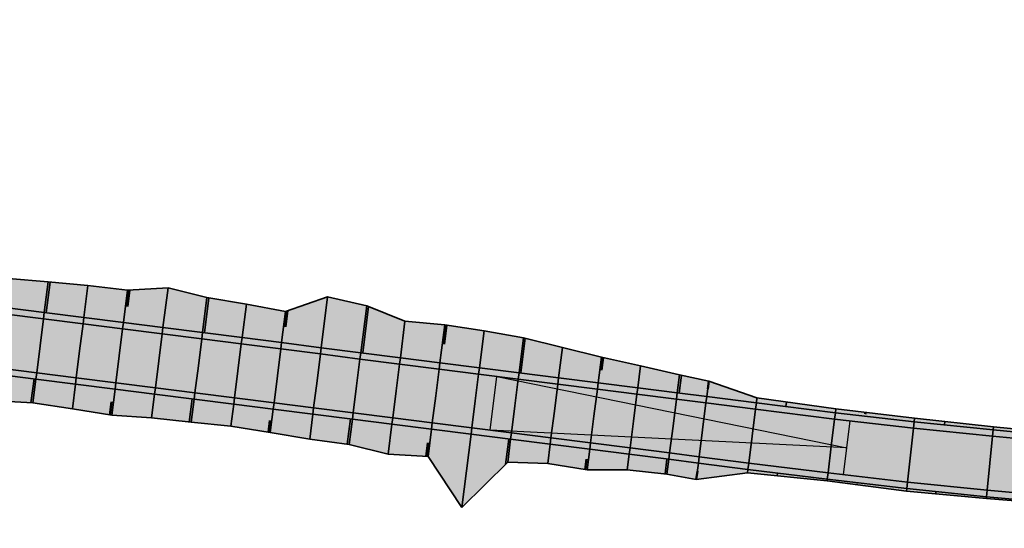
# Model space of a CAD drawing. Header units: metres. Extents: x 202823 to 203392, y 395713 to 395837.
# Tile 4 of 5: x 203271 to 203332, y 395713 to 395745. Entities that reach past the tile are written whole.
import ezdxf

# ---------------------------------------------------------------- set-up
doc = ezdxf.new("R2010")
doc.units = ezdxf.units.M
doc.layers.get('0').update_dxf_attribs({"lineweight": 25})
doc.layers.add('C3D-CORRIDOR', color=7, linetype='Continuous')
for name, color, linetype, lineweight in [('N-WA-GR-GRAS-V', 61, 'Continuous', 18), ('N-WA-GW-AFWERKEN_INZAAIEN-G', 60, 'Continuous', 35), ('N-WA-GW-DIJK_KRUIN_BINNEN-G', 90, 'Continuous', 35), ('N-WA-GW-DIJK_KRUIN_BUITEN-G', 90, 'Continuous', 35), ('N-WA-GW-DIJK_TEEN_BINNEN-G', 90, 'Continuous', 35), ('N-WA-GW-DIJK_TEEN_BUITEN-G', 90, 'Continuous', 35), ('N-WA-VH-VERHARDING_ASFALT-G', 252, 'Continuous', 35), ('N-WA-VH-VERHARDING_ASFALT-V', 252, 'Continuous', 18), ('N-WA-VH-VERHARDING_GRASBETONSTEEN-G', 102, 'Continuous', 35), ('N-WA-VH-VERHARDING_GRASBETONSTEEN-V', 75, 'Continuous', 18)]:
    doc.layers.add(name, color=color, linetype=linetype, lineweight=lineweight)

# ---------------------------------------------------------------- blocks, each defined once
blk = doc.blocks.new('*U104')
at = {"layer": 'N-WA-GR-GRAS-V', "linetype": 'Continuous', "lineweight": 18}
for points in [[(203148.556, 395743.451), (203151.021, 395743.081), (203153.535, 395742.99), (203156.067, 395743.016), (203158.635, 395743.274), (203161.195, 395743.512), (203163.779, 395743.929), (203166.326, 395744.149), (203168.874, 395744.407), (203171.423, 395744.695), (203173.941, 395744.815), (203176.43, 395744.757), (203178.885, 395744.468), (203181.357, 395744.305), (203183.82, 395744.085), (203186.256, 395743.671), (203188.748, 395743.647), (203191.221, 395743.281), (203193.633, 395742.428), (203196.061, 395741.699), (203198.513, 395741.161), (203200.949, 395740.503), (203203.349, 395739.554), (203205.745, 395738.576), (203208.119, 395737.419), (203210.502, 395736.342), (203212.876, 395735.189), (203215.246, 395733.999), (203217.718, 395733.624), (203220.182, 395733.178), (203222.655, 395732.81), (203225.128, 395732.441), (203227.613, 395732.165), (203230.091, 395731.832), (203232.589, 395731.659), (203235.091, 395731.515), (203237.605, 395731.473), (203240.125, 395731.469), (203242.651, 395731.514), (203245.182, 395731.605), (203247.684, 395731.461), (203250.157, 395731.093), (203252.634, 395730.753), (203255.098, 395730.31), (203257.565, 395729.896), (203260.071, 395729.782), (203262.551, 395729.469), (203265.041, 395729.234), (203267.51, 395728.827), (203270.001, 395728.601), (203272.495, 395728.391), (203274.986, 395728.168), (203277.469, 395727.873), (203280.008, 395728.02), (203282.452, 395727.427), (203284.919, 395727.005), (203287.38, 395726.543), (203290.015, 395727.452), (203292.465, 395726.896), (203294.863, 395725.931), (203297.353, 395725.699), (203299.826, 395725.325), (203302.292, 395724.9), (203304.735, 395724.289), (203307.179, 395723.688), (203309.629, 395723.137), (203312.079, 395722.583), (203313.908, 395722.179), (203313.787, 395721.216), (203311.935, 395721.451), (203309.455, 395721.765), (203306.975, 395722.079), (203304.495, 395722.393), (203302.015, 395722.707), (203299.534, 395723.021), (203297.054, 395723.335), (203294.574, 395723.649), (203292.094, 395723.962), (203289.613, 395724.276), (203287.133, 395724.59), (203284.653, 395724.904), (203282.173, 395725.218), (203279.693, 395725.532), (203277.212, 395725.846), (203274.732, 395726.16), (203272.252, 395726.474), (203269.772, 395726.788), (203267.292, 395727.102), (203264.811, 395727.416), (203262.331, 395727.73), (203259.851, 395728.044), (203257.371, 395728.358), (203254.891, 395728.672), (203252.41, 395728.986), (203249.93, 395729.3), (203247.45, 395729.614), (203244.97, 395729.928), (203242.49, 395730.242), (203240.009, 395730.556), (203237.529, 395730.87), (203235.049, 395731.184), (203232.569, 395731.498), (203230.088, 395731.812), (203227.608, 395732.125), (203225.128, 395732.439), (203222.648, 395732.753), (203220.168, 395733.067), (203217.687, 395733.381), (203215.207, 395733.695), (203212.727, 395734.009), (203210.247, 395734.323), (203207.767, 395734.637), (203205.286, 395734.951), (203202.806, 395735.265), (203200.326, 395735.579), (203197.846, 395735.893), (203195.366, 395736.207), (203192.885, 395736.521), (203190.405, 395736.835), (203187.925, 395737.149), (203185.452, 395737.465), (203182.98, 395737.79), (203180.51, 395738.124), (203178.041, 395738.467), (203175.574, 395738.818), (203173.108, 395739.178), (203170.642, 395739.547), (203168.179, 395739.925), (203165.716, 395740.312), (203163.256, 395740.707), (203160.796, 395741.112), (203158.338, 395741.525), (203155.881, 395741.946), (203153.426, 395742.377), (203150.973, 395742.816), (203148.521, 395743.264), (203148.556, 395743.451)], [(203147.759, 395739.134), (203150.225, 395738.683), (203152.694, 395738.241), (203155.163, 395737.808), (203157.635, 395737.384), (203160.107, 395736.968), (203162.582, 395736.562), (203165.058, 395736.164), (203167.535, 395735.775), (203170.013, 395735.395), (203172.493, 395735.024), (203174.974, 395734.661), (203177.457, 395734.308), (203179.94, 395733.963), (203182.425, 395733.627), (203184.911, 395733.3), (203187.398, 395732.982), (203189.878, 395732.668), (203192.358, 395732.354), (203194.838, 395732.04), (203197.318, 395731.726), (203199.799, 395731.412), (203202.279, 395731.098), (203204.759, 395730.784), (203207.239, 395730.47), (203209.719, 395730.156), (203212.2, 395729.842), (203214.68, 395729.529), (203217.16, 395729.215), (203219.64, 395728.901), (203222.12, 395728.587), (203224.601, 395728.273), (203227.081, 395727.959), (203229.561, 395727.645), (203232.041, 395727.331), (203234.521, 395727.017), (203237.002, 395726.703), (203239.482, 395726.389), (203241.962, 395726.075), (203244.442, 395725.761), (203246.922, 395725.447), (203249.403, 395725.133), (203251.883, 395724.819), (203254.363, 395724.505), (203256.843, 395724.191), (203259.324, 395723.877), (203261.804, 395723.563), (203264.284, 395723.249), (203266.764, 395722.935), (203269.244, 395722.621), (203271.725, 395722.307), (203274.205, 395721.993), (203276.685, 395721.679), (203279.165, 395721.366), (203281.645, 395721.052), (203284.126, 395720.738), (203286.606, 395720.424), (203289.086, 395720.11), (203291.566, 395719.796), (203294.046, 395719.482), (203296.527, 395719.168), (203299.007, 395718.854), (203301.487, 395718.54), (203303.967, 395718.226), (203306.447, 395717.912), (203308.928, 395717.598), (203311.408, 395717.284), (203313.259, 395717.05), (203313.128, 395716.017), (203311.29, 395716.353), (203308.804, 395716.619), (203306.284, 395716.619), (203303.816, 395717.032), (203301.305, 395717.099), (203298.426, 395714.269), (203296.309, 395717.45), (203293.808, 395717.596), (203291.365, 395718.207), (203288.889, 395718.551), (203286.42, 395718.957), (203283.952, 395719.364), (203281.462, 395719.605), (203278.977, 395719.882), (203276.478, 395720.046), (203274.01, 395720.454), (203271.536, 395720.816), (203269.034, 395720.963), (203266.578, 395721.464), (203264.075, 395721.6), (203261.577, 395721.774), (203259.113, 395722.214), (203256.651, 395722.674), (203254.188, 395723.118), (203251.714, 395723.487), (203249.236, 395723.82), (203246.765, 395724.203), (203244.304, 395724.669), (203241.838, 395725.099), (203238.946, 395722.158), (203236.475, 395722.543), (203233.994, 395722.852), (203231.552, 395723.466), (203228.991, 395723.142), (203226.513, 395723.47), (203223.991, 395723.456), (203221.533, 395723.948), (203219.635, 395728.862), (203217.157, 395729.193), (203214.664, 395729.408), (203212.048, 395728.645), (203209.432, 395727.888), (203206.847, 395727.371), (203204.236, 395726.656), (203201.641, 395726.058), (203199.105, 395725.934), (203196.603, 395726.079), (203194.119, 395726.359), (203191.632, 395726.62), (203189.149, 395726.912), (203186.646, 395727.045), (203184.083, 395726.915), (203181.527, 395726.892), (203179.066, 395727.581), (203176.462, 395727.232), (203173.938, 395727.476), (203171.469, 395728.098), (203168.924, 395728.207), (203166.422, 395728.604), (203164.131, 395730.334), (203161.817, 395731.853), (203159.667, 395734.321), (203157.37, 395735.826), (203154.974, 395736.719), (203152.613, 395737.786), (203150.219, 395738.651), (203147.739, 395739.03), (203147.759, 395739.134)], [(203313.908, 395722.179), (203316.934, 395721.127), (203321.876, 395720.441), (203326.813, 395719.863), (203331.754, 395719.324), (203336.702, 395718.831), (203341.654, 395718.384), (203346.619, 395718.101), (203351.584, 395717.839), (203356.551, 395717.613), (203361.522, 395717.472), (203366.494, 395717.422), (203371.466, 395717.34), (203376.441, 395717.538), (203381.443, 395717.441), (203386.442, 395717.572), (203391.442, 395717.621), (203392.099, 395717.616), (203392.1, 395717.579), (203391.442, 395717.569), (203386.443, 395717.496), (203381.443, 395717.422), (203376.444, 395717.348), (203371.467, 395717.298), (203366.493, 395717.308), (203361.52, 395717.382), (203356.548, 395717.517), (203351.578, 395717.714), (203346.611, 395717.974), (203341.648, 395718.295), (203336.689, 395718.679), (203331.735, 395719.124), (203326.787, 395719.632), (203321.846, 395720.201), (203316.896, 395720.823), (203313.787, 395721.216), (203313.908, 395722.179)], [(203313.259, 395717.05), (203316.368, 395716.656), (203321.34, 395716.032), (203326.333, 395715.457), (203331.333, 395714.944), (203336.339, 395714.494), (203341.35, 395714.106), (203346.366, 395713.781), (203351.385, 395713.519), (203356.407, 395713.319), (203361.432, 395713.183), (203366.457, 395713.109), (203371.484, 395713.098), (203376.506, 395713.149), (203381.505, 395713.222), (203386.505, 395713.296), (203391.504, 395713.37), (203392.162, 395713.38), (203392.163, 395713.283), (203391.506, 395713.274), (203386.505, 395713.266), (203381.506, 395713.143), (203376.509, 395712.966), (203371.484, 395713.044), (203366.456, 395712.964), (203361.428, 395713.016), (203356.407, 395713.295), (203351.384, 395713.491), (203346.365, 395713.76), (203341.347, 395714.066), (203336.333, 395714.424), (203331.321, 395714.822), (203326.315, 395715.295), (203321.328, 395715.938), (203316.341, 395716.442), (203313.128, 395716.017), (203313.259, 395717.05)]]:
    blk.add_hatch(color=61, dxfattribs=at).paths.add_polyline_path(points, flags=0)
at = {"layer": 'N-WA-VH-VERHARDING_ASFALT-V', "linetype": 'Continuous', "lineweight": 18}
for points in [[(203148.448, 395742.871), (203150.902, 395742.423), (203153.357, 395741.983), (203155.813, 395741.552), (203158.271, 395741.13), (203160.73, 395740.717), (203163.191, 395740.313), (203165.654, 395739.917), (203168.117, 395739.53), (203170.583, 395739.152), (203173.049, 395738.783), (203175.517, 395738.422), (203177.986, 395738.071), (203180.456, 395737.728), (203182.927, 395737.394), (203185.4, 395737.069), (203187.875, 395736.752), (203190.355, 395736.438), (203192.835, 395736.124), (203195.315, 395735.81), (203197.796, 395735.496), (203200.276, 395735.182), (203202.756, 395734.868), (203205.236, 395734.554), (203207.716, 395734.24), (203210.197, 395733.926), (203212.677, 395733.612), (203215.157, 395733.298), (203217.637, 395732.984), (203220.117, 395732.671), (203222.598, 395732.357), (203225.078, 395732.043), (203227.558, 395731.729), (203230.038, 395731.415), (203232.518, 395731.101), (203234.999, 395730.787), (203237.479, 395730.473), (203239.959, 395730.159), (203242.439, 395729.845), (203244.92, 395729.531), (203247.4, 395729.217), (203249.88, 395728.903), (203252.36, 395728.589), (203254.84, 395728.275), (203257.321, 395727.961), (203259.801, 395727.647), (203262.281, 395727.333), (203264.761, 395727.019), (203267.241, 395726.705), (203269.722, 395726.391), (203272.202, 395726.077), (203274.682, 395725.763), (203277.162, 395725.449), (203279.642, 395725.135), (203282.123, 395724.821), (203284.603, 395724.508), (203287.083, 395724.194), (203289.563, 395723.88), (203292.043, 395723.566), (203294.524, 395723.252), (203297.004, 395722.938), (203299.484, 395722.624), (203301.964, 395722.31), (203304.444, 395721.996), (203306.925, 395721.682), (203309.405, 395721.368), (203311.885, 395721.054), (203313.736, 395720.82), (203313.523, 395719.133), (203311.672, 395719.367), (203309.191, 395719.681), (203306.711, 395719.995), (203304.231, 395720.309), (203301.751, 395720.623), (203299.271, 395720.937), (203296.79, 395721.251), (203294.31, 395721.565), (203291.83, 395721.879), (203289.35, 395722.193), (203286.87, 395722.507), (203284.389, 395722.821), (203281.909, 395723.135), (203279.429, 395723.449), (203276.949, 395723.763), (203274.468, 395724.077), (203271.988, 395724.391), (203269.508, 395724.705), (203267.028, 395725.019), (203264.548, 395725.333), (203262.067, 395725.647), (203259.587, 395725.961), (203257.107, 395726.275), (203254.627, 395726.589), (203252.147, 395726.902), (203249.666, 395727.216), (203247.186, 395727.53), (203244.706, 395727.844), (203242.226, 395728.158), (203239.746, 395728.472), (203237.265, 395728.786), (203234.785, 395729.1), (203232.305, 395729.414), (203229.825, 395729.728), (203227.345, 395730.042), (203224.864, 395730.356), (203222.384, 395730.67), (203219.904, 395730.984), (203217.424, 395731.298), (203214.944, 395731.612), (203212.463, 395731.926), (203209.983, 395732.24), (203207.503, 395732.554), (203205.023, 395732.868), (203202.542, 395733.182), (203200.062, 395733.496), (203197.582, 395733.81), (203195.102, 395734.124), (203192.622, 395734.438), (203190.141, 395734.752), (203187.661, 395735.065), (203185.181, 395735.383), (203182.703, 395735.709), (203180.225, 395736.043), (203177.749, 395736.387), (203175.274, 395736.74), (203172.8, 395737.101), (203170.328, 395737.471), (203167.857, 395737.85), (203165.387, 395738.238), (203162.919, 395738.635), (203160.452, 395739.04), (203157.986, 395739.454), (203155.522, 395739.877), (203153.06, 395740.309), (203150.599, 395740.75), (203148.14, 395741.199), (203148.448, 395742.871)], [(203148.14, 395741.199), (203150.599, 395740.75), (203153.06, 395740.309), (203155.522, 395739.877), (203157.986, 395739.454), (203160.452, 395739.04), (203162.919, 395738.635), (203165.387, 395738.238), (203167.857, 395737.85), (203170.328, 395737.471), (203172.8, 395737.101), (203175.274, 395736.74), (203177.749, 395736.387), (203180.225, 395736.043), (203182.703, 395735.709), (203185.181, 395735.383), (203187.661, 395735.065), (203190.141, 395734.752), (203192.622, 395734.438), (203195.102, 395734.124), (203197.582, 395733.81), (203200.062, 395733.496), (203202.542, 395733.182), (203205.023, 395732.868), (203207.503, 395732.554), (203209.983, 395732.24), (203212.463, 395731.926), (203214.944, 395731.612), (203217.424, 395731.298), (203219.904, 395730.984), (203222.384, 395730.67), (203224.864, 395730.356), (203227.345, 395730.042), (203229.825, 395729.728), (203232.305, 395729.414), (203234.785, 395729.1), (203237.265, 395728.786), (203239.746, 395728.472), (203242.226, 395728.158), (203244.706, 395727.844), (203247.186, 395727.53), (203249.666, 395727.216), (203252.147, 395726.902), (203254.627, 395726.589), (203257.107, 395726.275), (203259.587, 395725.961), (203262.067, 395725.647), (203264.548, 395725.333), (203267.028, 395725.019), (203269.508, 395724.705), (203271.988, 395724.391), (203274.468, 395724.077), (203276.949, 395723.763), (203279.429, 395723.449), (203281.909, 395723.135), (203284.389, 395722.821), (203286.87, 395722.507), (203289.35, 395722.193), (203291.83, 395721.879), (203294.31, 395721.565), (203296.79, 395721.251), (203299.271, 395720.937), (203301.751, 395720.623), (203304.231, 395720.309), (203306.711, 395719.995), (203309.191, 395719.681), (203311.672, 395719.367), (203313.523, 395719.133), (203313.309, 395717.447), (203311.458, 395717.681), (203308.978, 395717.995), (203306.498, 395718.309), (203304.017, 395718.623), (203301.537, 395718.937), (203299.057, 395719.251), (203296.577, 395719.565), (203294.097, 395719.879), (203291.616, 395720.193), (203289.136, 395720.507), (203286.656, 395720.82), (203284.176, 395721.134), (203281.696, 395721.448), (203279.215, 395721.762), (203276.735, 395722.076), (203274.255, 395722.39), (203271.775, 395722.704), (203269.295, 395723.018), (203266.814, 395723.332), (203264.334, 395723.646), (203261.854, 395723.96), (203259.374, 395724.274), (203256.894, 395724.588), (203254.413, 395724.902), (203251.933, 395725.216), (203249.453, 395725.53), (203246.973, 395725.844), (203244.493, 395726.158), (203242.012, 395726.472), (203239.532, 395726.786), (203237.052, 395727.1), (203234.572, 395727.414), (203232.091, 395727.728), (203229.611, 395728.042), (203227.131, 395728.356), (203224.651, 395728.67), (203222.171, 395728.983), (203219.69, 395729.297), (203217.21, 395729.611), (203214.73, 395729.925), (203212.25, 395730.239), (203209.77, 395730.553), (203207.289, 395730.867), (203204.809, 395731.181), (203202.329, 395731.495), (203199.849, 395731.809), (203197.369, 395732.123), (203194.888, 395732.437), (203192.408, 395732.751), (203189.928, 395733.065), (203187.448, 395733.379), (203184.963, 395733.697), (203182.478, 395734.024), (203179.995, 395734.359), (203177.512, 395734.704), (203175.031, 395735.057), (203172.552, 395735.419), (203170.073, 395735.79), (203167.596, 395736.17), (203165.12, 395736.559), (203162.646, 395736.957), (203160.173, 395737.363), (203157.702, 395737.778), (203155.232, 395738.202), (203152.763, 395738.635), (203150.296, 395739.077), (203147.831, 395739.528), (203148.14, 395741.199)], [(203313.736, 395720.82), (203316.846, 395720.426), (203321.798, 395719.804), (203326.744, 395719.234), (203331.697, 395718.726), (203336.656, 395718.28), (203341.619, 395717.896), (203346.588, 395717.574), (203351.56, 395717.315), (203356.535, 395717.117), (203361.511, 395716.982), (203366.49, 395716.909), (203371.468, 395716.898), (203376.45, 395716.948), (203381.449, 395717.022), (203386.449, 395717.096), (203391.448, 395717.169), (203392.106, 395717.179), (203392.131, 395715.479), (203391.473, 395715.47), (203386.474, 395715.396), (203381.474, 395715.322), (203376.475, 395715.248), (203371.475, 395715.198), (203366.475, 395715.209), (203361.476, 395715.282), (203356.478, 395715.418), (203351.482, 395715.616), (203346.488, 395715.877), (203341.499, 395716.201), (203336.514, 395716.586), (203331.534, 395717.034), (203326.56, 395717.544), (203321.593, 395718.116), (203316.632, 395718.739), (203313.523, 395719.133), (203313.736, 395720.82)], [(203313.523, 395719.133), (203316.632, 395718.739), (203321.593, 395718.116), (203326.56, 395717.544), (203331.534, 395717.034), (203336.514, 395716.586), (203341.499, 395716.201), (203346.488, 395715.877), (203351.482, 395715.616), (203356.478, 395715.418), (203361.476, 395715.282), (203366.475, 395715.209), (203371.475, 395715.198), (203376.475, 395715.248), (203381.474, 395715.322), (203386.474, 395715.396), (203391.473, 395715.47), (203392.131, 395715.479), (203392.156, 395713.78), (203391.498, 395713.77), (203386.499, 395713.696), (203381.499, 395713.622), (203376.5, 395713.549), (203371.482, 395713.498), (203366.461, 395713.509), (203361.44, 395713.582), (203356.421, 395713.719), (203351.404, 395713.918), (203346.389, 395714.18), (203341.378, 395714.505), (203336.372, 395714.892), (203331.371, 395715.342), (203326.376, 395715.854), (203321.388, 395716.429), (203316.419, 395717.053), (203313.309, 395717.447), (203313.523, 395719.133)]]:
    blk.add_hatch(color=252, dxfattribs=at).paths.add_polyline_path(points, flags=0)
at = {"layer": 'N-WA-VH-VERHARDING_GRASBETONSTEEN-V', "linetype": 'Continuous', "lineweight": 18}
for points in [[(203148.521, 395743.264), (203150.973, 395742.816), (203153.426, 395742.377), (203155.881, 395741.946), (203158.338, 395741.525), (203160.796, 395741.112), (203163.256, 395740.707), (203165.716, 395740.312), (203168.179, 395739.925), (203170.642, 395739.547), (203173.108, 395739.178), (203175.574, 395738.818), (203178.041, 395738.467), (203180.51, 395738.124), (203182.98, 395737.79), (203185.452, 395737.465), (203187.925, 395737.149), (203190.405, 395736.835), (203192.885, 395736.521), (203195.366, 395736.207), (203197.846, 395735.893), (203200.326, 395735.579), (203202.806, 395735.265), (203205.286, 395734.951), (203207.767, 395734.637), (203210.247, 395734.323), (203212.727, 395734.009), (203215.207, 395733.695), (203217.687, 395733.381), (203220.168, 395733.067), (203222.648, 395732.753), (203225.128, 395732.439), (203227.608, 395732.125), (203230.088, 395731.812), (203232.569, 395731.498), (203235.049, 395731.184), (203237.529, 395730.87), (203240.009, 395730.556), (203242.49, 395730.242), (203244.97, 395729.928), (203247.45, 395729.614), (203249.93, 395729.3), (203252.41, 395728.986), (203254.891, 395728.672), (203257.371, 395728.358), (203259.851, 395728.044), (203262.331, 395727.73), (203264.811, 395727.416), (203267.292, 395727.102), (203269.772, 395726.788), (203272.252, 395726.474), (203274.732, 395726.16), (203277.212, 395725.846), (203279.693, 395725.532), (203282.173, 395725.218), (203284.653, 395724.904), (203287.133, 395724.59), (203289.613, 395724.276), (203292.094, 395723.962), (203294.574, 395723.649), (203297.054, 395723.335), (203299.534, 395723.021), (203302.015, 395722.707), (203304.495, 395722.393), (203306.975, 395722.079), (203309.455, 395721.765), (203311.935, 395721.451), (203313.787, 395721.216), (203313.736, 395720.82), (203311.885, 395721.054), (203309.405, 395721.368), (203306.925, 395721.682), (203304.444, 395721.996), (203301.964, 395722.31), (203299.484, 395722.624), (203297.004, 395722.938), (203294.524, 395723.252), (203292.043, 395723.566), (203289.563, 395723.88), (203287.083, 395724.194), (203284.603, 395724.508), (203282.123, 395724.821), (203279.642, 395725.135), (203277.162, 395725.449), (203274.682, 395725.763), (203272.202, 395726.077), (203269.722, 395726.391), (203267.241, 395726.705), (203264.761, 395727.019), (203262.281, 395727.333), (203259.801, 395727.647), (203257.321, 395727.961), (203254.84, 395728.275), (203252.36, 395728.589), (203249.88, 395728.903), (203247.4, 395729.217), (203244.92, 395729.531), (203242.439, 395729.845), (203239.959, 395730.159), (203237.479, 395730.473), (203234.999, 395730.787), (203232.518, 395731.101), (203230.038, 395731.415), (203227.558, 395731.729), (203225.078, 395732.043), (203222.598, 395732.357), (203220.117, 395732.671), (203217.637, 395732.984), (203215.157, 395733.298), (203212.677, 395733.612), (203210.197, 395733.926), (203207.716, 395734.24), (203205.236, 395734.554), (203202.756, 395734.868), (203200.276, 395735.182), (203197.796, 395735.496), (203195.315, 395735.81), (203192.835, 395736.124), (203190.355, 395736.438), (203187.875, 395736.752), (203185.4, 395737.069), (203182.927, 395737.394), (203180.456, 395737.728), (203177.986, 395738.071), (203175.517, 395738.422), (203173.049, 395738.783), (203170.583, 395739.152), (203168.117, 395739.53), (203165.654, 395739.917), (203163.191, 395740.313), (203160.73, 395740.717), (203158.271, 395741.13), (203155.813, 395741.552), (203153.357, 395741.983), (203150.902, 395742.423), (203148.448, 395742.871), (203148.521, 395743.264)], [(203147.831, 395739.528), (203150.296, 395739.077), (203152.763, 395738.635), (203155.232, 395738.202), (203157.702, 395737.778), (203160.173, 395737.363), (203162.646, 395736.957), (203165.12, 395736.559), (203167.596, 395736.17), (203170.073, 395735.79), (203172.552, 395735.419), (203175.031, 395735.057), (203177.512, 395734.704), (203179.995, 395734.359), (203182.478, 395734.024), (203184.963, 395733.697), (203187.448, 395733.379), (203189.928, 395733.065), (203192.408, 395732.751), (203194.888, 395732.437), (203197.369, 395732.123), (203199.849, 395731.809), (203202.329, 395731.495), (203204.809, 395731.181), (203207.289, 395730.867), (203209.77, 395730.553), (203212.25, 395730.239), (203214.73, 395729.925), (203217.21, 395729.611), (203219.69, 395729.297), (203222.171, 395728.983), (203224.651, 395728.67), (203227.131, 395728.356), (203229.611, 395728.042), (203232.091, 395727.728), (203234.572, 395727.414), (203237.052, 395727.1), (203239.532, 395726.786), (203242.012, 395726.472), (203244.493, 395726.158), (203246.973, 395725.844), (203249.453, 395725.53), (203251.933, 395725.216), (203254.413, 395724.902), (203256.894, 395724.588), (203259.374, 395724.274), (203261.854, 395723.96), (203264.334, 395723.646), (203266.814, 395723.332), (203269.295, 395723.018), (203271.775, 395722.704), (203274.255, 395722.39), (203276.735, 395722.076), (203279.215, 395721.762), (203281.696, 395721.448), (203284.176, 395721.134), (203286.656, 395720.82), (203289.136, 395720.507), (203291.616, 395720.193), (203294.097, 395719.879), (203296.577, 395719.565), (203299.057, 395719.251), (203301.537, 395718.937), (203304.017, 395718.623), (203306.498, 395718.309), (203308.978, 395717.995), (203311.458, 395717.681), (203313.309, 395717.447), (203313.259, 395717.05), (203311.408, 395717.284), (203308.928, 395717.598), (203306.447, 395717.912), (203303.967, 395718.226), (203301.487, 395718.54), (203299.007, 395718.854), (203296.527, 395719.168), (203294.046, 395719.482), (203291.566, 395719.796), (203289.086, 395720.11), (203286.606, 395720.424), (203284.126, 395720.738), (203281.645, 395721.052), (203279.165, 395721.366), (203276.685, 395721.679), (203274.205, 395721.993), (203271.725, 395722.307), (203269.244, 395722.621), (203266.764, 395722.935), (203264.284, 395723.249), (203261.804, 395723.563), (203259.324, 395723.877), (203256.843, 395724.191), (203254.363, 395724.505), (203251.883, 395724.819), (203249.403, 395725.133), (203246.922, 395725.447), (203244.442, 395725.761), (203241.962, 395726.075), (203239.482, 395726.389), (203237.002, 395726.703), (203234.521, 395727.017), (203232.041, 395727.331), (203229.561, 395727.645), (203227.081, 395727.959), (203224.601, 395728.273), (203222.12, 395728.587), (203219.64, 395728.901), (203217.16, 395729.215), (203214.68, 395729.529), (203212.2, 395729.842), (203209.719, 395730.156), (203207.239, 395730.47), (203204.759, 395730.784), (203202.279, 395731.098), (203199.799, 395731.412), (203197.318, 395731.726), (203194.838, 395732.04), (203192.358, 395732.354), (203189.878, 395732.668), (203187.398, 395732.982), (203184.911, 395733.3), (203182.425, 395733.627), (203179.94, 395733.963), (203177.457, 395734.308), (203174.974, 395734.661), (203172.493, 395735.024), (203170.013, 395735.395), (203167.535, 395735.775), (203165.058, 395736.164), (203162.582, 395736.562), (203160.107, 395736.968), (203157.635, 395737.384), (203155.163, 395737.808), (203152.694, 395738.241), (203150.225, 395738.683), (203147.759, 395739.134), (203147.831, 395739.528)], [(203313.787, 395721.216), (203316.896, 395720.823), (203321.846, 395720.201), (203326.787, 395719.632), (203331.735, 395719.124), (203336.689, 395718.679), (203341.648, 395718.295), (203346.611, 395717.974), (203351.578, 395717.714), (203356.548, 395717.517), (203361.52, 395717.382), (203366.493, 395717.308), (203371.467, 395717.298), (203376.444, 395717.348), (203381.443, 395717.422), (203386.443, 395717.496), (203391.442, 395717.569), (203392.1, 395717.579), (203392.106, 395717.179), (203391.448, 395717.169), (203386.449, 395717.096), (203381.449, 395717.022), (203376.45, 395716.948), (203371.468, 395716.898), (203366.49, 395716.909), (203361.511, 395716.982), (203356.535, 395717.117), (203351.56, 395717.315), (203346.588, 395717.574), (203341.619, 395717.896), (203336.656, 395718.28), (203331.697, 395718.726), (203326.744, 395719.234), (203321.798, 395719.804), (203316.846, 395720.426), (203313.736, 395720.82), (203313.787, 395721.216)], [(203313.309, 395717.447), (203316.419, 395717.053), (203321.388, 395716.429), (203326.376, 395715.854), (203331.371, 395715.342), (203336.372, 395714.892), (203341.378, 395714.505), (203346.389, 395714.18), (203351.404, 395713.918), (203356.421, 395713.719), (203361.44, 395713.582), (203366.461, 395713.509), (203371.482, 395713.498), (203376.5, 395713.549), (203381.499, 395713.622), (203386.499, 395713.696), (203391.498, 395713.77), (203392.156, 395713.78), (203392.162, 395713.38), (203391.504, 395713.37), (203386.505, 395713.296), (203381.505, 395713.222), (203376.506, 395713.149), (203371.484, 395713.098), (203366.457, 395713.109), (203361.432, 395713.183), (203356.407, 395713.319), (203351.385, 395713.519), (203346.366, 395713.781), (203341.35, 395714.106), (203336.339, 395714.494), (203331.333, 395714.944), (203326.333, 395715.457), (203321.34, 395716.032), (203316.368, 395716.656), (203313.259, 395717.05), (203313.309, 395717.447)]]:
    blk.add_hatch(color=75, dxfattribs=at).paths.add_polyline_path(points, flags=0)
at = {"layer": 'C3D-CORRIDOR', "color": 7, "linetype": 'Continuous', "lineweight": 35}
for p, q in [((203272.613, 395728.38, 14.145), (203272.37, 395726.459, 13.5)), ((203282.57, 395727.407, 14.241), (203282.291, 395725.203, 13.5)), ((203292.579, 395726.85, 14.475), (203292.212, 395723.948, 13.5)), ((203302.408, 395724.871, 14.241), (203302.133, 395722.692, 13.509)), ((203312.195, 395722.557, 14.228), (203312.053, 395721.436, 13.851)), ((203271.417, 395720.823, 14.004), (203271.607, 395722.322, 13.5)), ((203281.344, 395719.618, 13.987), (203281.527, 395721.066, 13.5)), ((203318.783, 395720.87, 14.173), (203318.747, 395720.59, 14.079)), ((203291.247, 395718.224, 14.033), (203291.448, 395719.811, 13.5)), ((203328.703, 395719.657, 14.224), (203328.68, 395719.438, 14.151)), ((203301.168, 395716.964, 13.894), (203301.369, 395718.555, 13.506)), ((203311.172, 395716.366, 14.155), (203311.29, 395717.299, 13.841)), ((203318.198, 395716.254, 14.112), (203318.22, 395716.424, 14.079)), ((203328.153, 395715.27, 14.15), (203328.137, 395715.123, 14.101))]:
    blk.add_line(p, q, dxfattribs=at)
at = {"layer": 'C3D-CORRIDOR', "color": 7, "linetype": 'Continuous', "lineweight": 50}
for p, q in [((203277.59, 395727.88, 14.188), (203277.46, 395726.856, 13.844)), ((203287.506, 395726.586, 14.175), (203287.379, 395725.581, 13.838)), ((203297.471, 395725.681, 14.293), (203297.322, 395724.5, 13.897)), ((203307.295, 395723.662, 14.188), (203307.194, 395722.863, 13.919)), ((203313.908, 395722.179, 14.244), (203313.848, 395721.698, 14.082)), ((203276.361, 395720.065, 14.047), (203276.464, 395720.88, 13.774)), ((203323.738, 395720.223, 14.223), (203323.724, 395720.105, 14.184)), ((203286.303, 395718.976, 13.991), (203286.395, 395719.707, 13.746)), ((203296.19, 395717.457, 14.08), (203296.299, 395718.32, 13.79)), ((203306.166, 395716.638, 14.075), (203306.248, 395717.283, 13.858)), ((203313.128, 395716.017, 14.268), (203313.194, 395716.533, 14.094)), ((203323.183, 395715.819, 14.144), (203323.176, 395715.76, 14.124))]:
    blk.add_line(p, q, dxfattribs=at)
at = {"layer": 'N-WA-GW-AFWERKEN_INZAAIEN-G', "color": 60, "linetype": 'Continuous', "lineweight": 35}
for p, q in [((203272.252, 395726.474, 13.5), (203272.495, 395728.391, 14.144)), ((203274.732, 395726.16, 13.5), (203274.986, 395728.168, 14.174)), ((203279.693, 395725.532, 13.5), (203280.008, 395728.02, 14.336)), ((203277.212, 395725.846, 13.5), (203277.469, 395727.873, 14.181)), ((203282.173, 395725.218, 13.5), (203282.452, 395727.427, 14.242)), ((203289.613, 395724.276, 13.5), (203290.015, 395727.452, 14.567)), ((203284.653, 395724.904, 13.5), (203284.919, 395727.005, 14.206)), ((203292.094, 395723.962, 13.5), (203292.465, 395726.896, 14.486)), ((203287.133, 395724.59, 13.5), (203287.38, 395726.543, 14.156)), ((203294.574, 395723.649, 13.5), (203294.863, 395725.931, 14.267)), ((203297.054, 395723.335, 13.5), (203297.353, 395725.699, 14.294)), ((203299.534, 395723.021, 13.5), (203299.826, 395725.325, 14.274)), ((203302.015, 395722.707, 13.507), (203302.292, 395724.9, 14.244)), ((203304.495, 395722.393, 13.555), (203304.735, 395724.289, 14.192)), ((203306.975, 395722.079, 13.646), (203307.179, 395723.688, 14.187)), ((203309.455, 395721.765, 13.746), (203309.629, 395723.137, 14.207)), ((203311.935, 395721.451, 13.846), (203312.079, 395722.583, 14.226)), ((203271.725, 395722.307, 13.5), (203271.536, 395720.816, 14.001)), ((203274.205, 395721.993, 13.5), (203274.01, 395720.454, 14.017)), ((203313.787, 395721.216, 13.921), (203313.908, 395722.179, 14.244)), ((203313.787, 395721.216, 13.921), (203313.908, 395722.179, 14.244)), ((203276.685, 395721.679, 13.5), (203276.478, 395720.046, 14.049)), ((203279.165, 395721.366, 13.5), (203278.977, 395719.882, 13.998)), ((203281.645, 395721.052, 13.5), (203281.462, 395719.605, 13.986)), ((203284.126, 395720.738, 13.5), (203283.952, 395719.364, 13.962)), ((203316.896, 395720.823, 14.042), (203316.934, 395721.127, 14.144)), ((203286.606, 395720.424, 13.5), (203286.42, 395718.957, 13.993)), ((203289.086, 395720.11, 13.5), (203288.889, 395718.551, 14.024)), ((203321.846, 395720.201, 14.141), (203321.876, 395720.441, 14.222)), ((203291.566, 395719.796, 13.5), (203291.365, 395718.207, 14.034)), ((203294.046, 395719.482, 13.5), (203293.808, 395717.596, 14.134)), ((203326.787, 395719.632, 14.149), (203326.813, 395719.863, 14.226)), ((203296.527, 395719.168, 13.5), (203296.309, 395717.45, 14.077)), ((203299.007, 395718.854, 13.5), (203298.426, 395714.269, 11.96)), ((203331.735, 395719.124, 14.154), (203331.754, 395719.324, 14.22)), ((203301.487, 395718.54, 13.507), (203301.305, 395717.099, 13.991)), ((203303.967, 395718.226, 13.555), (203303.816, 395717.032, 13.956)), ((203306.447, 395717.912, 13.646), (203306.284, 395716.619, 14.08)), ((203308.928, 395717.598, 13.746), (203308.804, 395716.619, 14.075)), ((203311.408, 395717.284, 13.846), (203311.29, 395716.353, 14.159)), ((203313.259, 395717.05, 13.921), (203313.128, 395716.017, 14.268)), ((203313.259, 395717.05, 13.921), (203313.128, 395716.017, 14.268)), ((203316.368, 395716.656, 14.042), (203316.341, 395716.442, 14.114)), ((203321.34, 395716.032, 14.141), (203321.328, 395715.938, 14.109)), ((203326.333, 395715.457, 14.149), (203326.315, 395715.295, 14.095)), ((203331.333, 395714.944, 14.154), (203331.321, 395714.822, 14.113))]:
    blk.add_line(p, q, dxfattribs=at)
at = {"layer": 'N-WA-GW-DIJK_KRUIN_BINNEN-G', "color": 90, "linetype": 'Continuous', "lineweight": 35}
for p, q in [((203269.244, 395722.621, 13.5), (203271.725, 395722.307, 13.5)), ((203269.295, 395723.018, 13.5), (203271.775, 395722.704, 13.5)), ((203271.775, 395722.704, 13.5), (203274.255, 395722.39, 13.5)), ((203271.725, 395722.307, 13.5), (203274.205, 395721.993, 13.5)), ((203274.205, 395721.993, 13.5), (203276.685, 395721.679, 13.5)), ((203274.255, 395722.39, 13.5), (203276.735, 395722.076, 13.5)), ((203276.735, 395722.076, 13.5), (203279.215, 395721.762, 13.5)), ((203276.685, 395721.679, 13.5), (203279.165, 395721.366, 13.5)), ((203279.165, 395721.366, 13.5), (203281.645, 395721.052, 13.5)), ((203279.215, 395721.762, 13.5), (203281.696, 395721.448, 13.5)), ((203281.696, 395721.448, 13.5), (203284.176, 395721.134, 13.5)), ((203281.645, 395721.052, 13.5), (203284.126, 395720.738, 13.5)), ((203284.126, 395720.738, 13.5), (203286.606, 395720.424, 13.5)), ((203284.176, 395721.134, 13.5), (203286.656, 395720.82, 13.5)), ((203286.656, 395720.82, 13.5), (203289.136, 395720.507, 13.5)), ((203286.606, 395720.424, 13.5), (203289.086, 395720.11, 13.5)), ((203289.086, 395720.11, 13.5), (203291.566, 395719.796, 13.5)), ((203289.136, 395720.507, 13.5), (203291.616, 395720.193, 13.5)), ((203291.616, 395720.193, 13.5), (203294.097, 395719.879, 13.5)), ((203291.566, 395719.796, 13.5), (203294.046, 395719.482, 13.5)), ((203294.046, 395719.482, 13.5), (203296.527, 395719.168, 13.5)), ((203294.097, 395719.879, 13.5), (203296.577, 395719.565, 13.5)), ((203296.577, 395719.565, 13.5), (203299.057, 395719.251, 13.5)), ((203296.527, 395719.168, 13.5), (203299.007, 395718.854, 13.5)), ((203299.007, 395718.854, 13.5), (203301.487, 395718.54, 13.507)), ((203299.057, 395719.251, 13.5), (203301.537, 395718.937, 13.507)), ((203301.537, 395718.937, 13.507), (203304.017, 395718.623, 13.555)), ((203301.487, 395718.54, 13.507), (203303.967, 395718.226, 13.555)), ((203303.967, 395718.226, 13.555), (203306.447, 395717.912, 13.646)), ((203304.017, 395718.623, 13.555), (203306.498, 395718.309, 13.646)), ((203306.498, 395718.309, 13.646), (203308.978, 395717.995, 13.746)), ((203306.447, 395717.912, 13.646), (203308.928, 395717.598, 13.746)), ((203308.928, 395717.598, 13.746), (203311.408, 395717.284, 13.846)), ((203308.978, 395717.995, 13.746), (203311.458, 395717.681, 13.846)), ((203311.458, 395717.681, 13.846), (203313.309, 395717.447, 13.921)), ((203311.408, 395717.284, 13.846), (203313.259, 395717.05, 13.921)), ((203313.259, 395717.05, 13.921), (203316.368, 395716.656, 14.042)), ((203313.309, 395717.447, 13.921), (203316.419, 395717.053, 14.042)), ((203316.419, 395717.053, 14.042), (203321.388, 395716.429, 14.141)), ((203316.368, 395716.656, 14.042), (203321.34, 395716.032, 14.141)), ((203321.388, 395716.429, 14.141), (203326.376, 395715.854, 14.149)), ((203321.34, 395716.032, 14.141), (203326.333, 395715.457, 14.149)), ((203326.376, 395715.854, 14.149), (203331.371, 395715.342, 14.154)), ((203326.333, 395715.457, 14.149), (203331.333, 395714.944, 14.154)), ((203331.371, 395715.342, 14.154), (203336.372, 395714.892, 14.159)), ((203331.333, 395714.944, 14.154), (203336.339, 395714.494, 14.159))]:
    blk.add_line(p, q, dxfattribs=at)
at = {"layer": 'N-WA-GW-DIJK_KRUIN_BUITEN-G', "color": 90, "linetype": 'Continuous', "lineweight": 35}
for p, q in [((203269.772, 395726.788, 13.5), (203272.252, 395726.474, 13.5)), ((203269.722, 395726.391, 13.5), (203272.202, 395726.077, 13.5)), ((203272.252, 395726.474, 13.5), (203274.732, 395726.16, 13.5)), ((203274.732, 395726.16, 13.5), (203277.212, 395725.846, 13.5)), ((203272.202, 395726.077, 13.5), (203274.682, 395725.763, 13.5)), ((203274.682, 395725.763, 13.5), (203277.162, 395725.449, 13.5)), ((203277.212, 395725.846, 13.5), (203279.693, 395725.532, 13.5)), ((203279.693, 395725.532, 13.5), (203282.173, 395725.218, 13.5)), ((203277.162, 395725.449, 13.5), (203279.642, 395725.135, 13.5)), ((203279.642, 395725.135, 13.5), (203282.123, 395724.821, 13.5)), ((203282.173, 395725.218, 13.5), (203284.653, 395724.904, 13.5)), ((203282.123, 395724.821, 13.5), (203284.603, 395724.508, 13.5)), ((203284.603, 395724.508, 13.5), (203287.083, 395724.194, 13.5)), ((203284.653, 395724.904, 13.5), (203287.133, 395724.59, 13.5)), ((203287.133, 395724.59, 13.5), (203289.613, 395724.276, 13.5)), ((203287.083, 395724.194, 13.5), (203289.563, 395723.88, 13.5)), ((203289.563, 395723.88, 13.5), (203292.043, 395723.566, 13.5)), ((203289.613, 395724.276, 13.5), (203292.094, 395723.962, 13.5)), ((203292.094, 395723.962, 13.5), (203294.574, 395723.649, 13.5)), ((203292.043, 395723.566, 13.5), (203294.524, 395723.252, 13.5)), ((203294.524, 395723.252, 13.5), (203297.004, 395722.938, 13.5)), ((203294.574, 395723.649, 13.5), (203297.054, 395723.335, 13.5)), ((203297.054, 395723.335, 13.5), (203299.534, 395723.021, 13.5)), ((203297.004, 395722.938, 13.5), (203299.484, 395722.624, 13.5)), ((203299.484, 395722.624, 13.5), (203301.964, 395722.31, 13.507)), ((203299.534, 395723.021, 13.5), (203302.015, 395722.707, 13.507)), ((203302.015, 395722.707, 13.507), (203304.495, 395722.393, 13.555)), ((203301.964, 395722.31, 13.507), (203304.444, 395721.996, 13.555)), ((203304.444, 395721.996, 13.555), (203306.925, 395721.682, 13.646)), ((203304.495, 395722.393, 13.555), (203306.975, 395722.079, 13.646)), ((203306.975, 395722.079, 13.646), (203309.455, 395721.765, 13.746)), ((203306.925, 395721.682, 13.646), (203309.405, 395721.368, 13.746)), ((203309.405, 395721.368, 13.746), (203311.885, 395721.054, 13.846)), ((203309.455, 395721.765, 13.746), (203311.935, 395721.451, 13.846)), ((203311.935, 395721.451, 13.846), (203313.787, 395721.216, 13.921)), ((203313.787, 395721.216, 13.921), (203316.896, 395720.823, 14.042)), ((203311.885, 395721.054, 13.846), (203313.736, 395720.82, 13.921)), ((203313.736, 395720.82, 13.921), (203316.846, 395720.426, 14.042)), ((203316.896, 395720.823, 14.042), (203321.846, 395720.201, 14.141)), ((203316.846, 395720.426, 14.042), (203321.798, 395719.804, 14.141)), ((203321.846, 395720.201, 14.141), (203326.787, 395719.632, 14.149)), ((203321.798, 395719.804, 14.141), (203326.744, 395719.234, 14.149)), ((203326.787, 395719.632, 14.149), (203331.735, 395719.124, 14.154)), ((203326.744, 395719.234, 14.149), (203331.697, 395718.726, 14.154)), ((203331.735, 395719.124, 14.154), (203336.689, 395718.679, 14.159)), ((203331.697, 395718.726, 14.154), (203336.656, 395718.28, 14.159))]:
    blk.add_line(p, q, dxfattribs=at)
at = {"layer": 'N-WA-GW-DIJK_TEEN_BINNEN-G', "color": 90, "linetype": 'Continuous', "lineweight": 35}
for p, q in [((203269.034, 395720.963, 14.057), (203271.536, 395720.816, 14.001)), ((203271.536, 395720.816, 14.001), (203274.01, 395720.454, 14.017)), ((203274.01, 395720.454, 14.017), (203276.478, 395720.046, 14.049)), ((203276.478, 395720.046, 14.049), (203278.977, 395719.882, 13.998)), ((203278.977, 395719.882, 13.998), (203281.462, 395719.605, 13.986)), ((203281.462, 395719.605, 13.986), (203283.952, 395719.364, 13.962)), ((203283.952, 395719.364, 13.962), (203286.42, 395718.957, 13.993)), ((203286.42, 395718.957, 13.993), (203288.889, 395718.551, 14.024)), ((203288.889, 395718.551, 14.024), (203291.365, 395718.207, 14.034)), ((203291.365, 395718.207, 14.034), (203293.808, 395717.596, 14.134)), ((203293.808, 395717.596, 14.134), (203296.309, 395717.45, 14.077)), ((203296.309, 395717.45, 14.077), (203298.426, 395714.269, 11.96)), ((203298.426, 395714.269, 11.96), (203301.305, 395717.099, 13.991)), ((203301.305, 395717.099, 13.991), (203303.816, 395717.032, 13.956)), ((203303.816, 395717.032, 13.956), (203306.284, 395716.619, 14.08)), ((203306.284, 395716.619, 14.08), (203308.804, 395716.619, 14.075)), ((203308.804, 395716.619, 14.075), (203311.29, 395716.353, 14.159)), ((203311.29, 395716.353, 14.159), (203313.128, 395716.017, 14.268)), ((203313.128, 395716.017, 14.268), (203316.341, 395716.442, 14.114)), ((203316.341, 395716.442, 14.114), (203321.328, 395715.938, 14.109)), ((203321.328, 395715.938, 14.109), (203326.315, 395715.295, 14.095)), ((203326.315, 395715.295, 14.095), (203331.321, 395714.822, 14.113)), ((203331.321, 395714.822, 14.113), (203336.333, 395714.424, 14.135))]:
    blk.add_line(p, q, dxfattribs=at)
at = {"layer": 'N-WA-GW-DIJK_TEEN_BUITEN-G', "color": 90, "linetype": 'Continuous', "lineweight": 35}
for p, q in [((203270.001, 395728.601, 14.109), (203272.495, 395728.391, 14.144)), ((203272.495, 395728.391, 14.144), (203274.986, 395728.168, 14.174)), ((203274.986, 395728.168, 14.174), (203277.469, 395727.873, 14.181)), ((203277.469, 395727.873, 14.181), (203280.008, 395728.02, 14.336)), ((203280.008, 395728.02, 14.336), (203282.452, 395727.427, 14.242)), ((203282.452, 395727.427, 14.242), (203284.919, 395727.005, 14.206)), ((203287.38, 395726.543, 14.156), (203290.015, 395727.452, 14.567)), ((203290.015, 395727.452, 14.567), (203292.465, 395726.896, 14.486)), ((203284.919, 395727.005, 14.206), (203287.38, 395726.543, 14.156)), ((203292.465, 395726.896, 14.486), (203294.863, 395725.931, 14.267)), ((203294.863, 395725.931, 14.267), (203297.353, 395725.699, 14.294)), ((203297.353, 395725.699, 14.294), (203299.826, 395725.325, 14.274)), ((203299.826, 395725.325, 14.274), (203302.292, 395724.9, 14.244)), ((203302.292, 395724.9, 14.244), (203304.735, 395724.289, 14.192)), ((203304.735, 395724.289, 14.192), (203307.179, 395723.688, 14.187)), ((203307.179, 395723.688, 14.187), (203309.629, 395723.137, 14.207)), ((203309.629, 395723.137, 14.207), (203312.079, 395722.583, 14.226)), ((203312.079, 395722.583, 14.226), (203313.908, 395722.179, 14.244)), ((203313.908, 395722.179, 14.244), (203316.934, 395721.127, 14.144)), ((203316.934, 395721.127, 14.144), (203321.876, 395720.441, 14.222)), ((203321.876, 395720.441, 14.222), (203326.813, 395719.863, 14.226)), ((203326.813, 395719.863, 14.226), (203331.754, 395719.324, 14.22)), ((203331.754, 395719.324, 14.22), (203336.702, 395718.831, 14.21))]:
    blk.add_line(p, q, dxfattribs=at)
at = {"layer": 'N-WA-VH-VERHARDING_ASFALT-G', "color": 252, "linetype": 'Continuous', "lineweight": 35}
for p, q in [((203271.988, 395724.391, 13.5), (203272.202, 395726.077, 13.5)), ((203274.468, 395724.077, 13.5), (203274.682, 395725.763, 13.5)), ((203276.949, 395723.763, 13.5), (203277.162, 395725.449, 13.5)), ((203279.429, 395723.449, 13.5), (203279.642, 395725.135, 13.5)), ((203271.988, 395724.391, 13.5), (203271.775, 395722.704, 13.5)), ((203281.909, 395723.135, 13.5), (203282.123, 395724.821, 13.5)), ((203284.389, 395722.821, 13.5), (203284.603, 395724.508, 13.5)), ((203274.468, 395724.077, 13.5), (203274.255, 395722.39, 13.5)), ((203276.949, 395723.763, 13.5), (203276.735, 395722.076, 13.5)), ((203286.87, 395722.507, 13.5), (203287.083, 395724.194, 13.5)), ((203289.35, 395722.193, 13.5), (203289.563, 395723.88, 13.5)), ((203279.429, 395723.449, 13.5), (203279.215, 395721.762, 13.5)), ((203281.909, 395723.135, 13.5), (203281.696, 395721.448, 13.5)), ((203291.83, 395721.879, 13.5), (203292.043, 395723.566, 13.5)), ((203294.31, 395721.565, 13.5), (203294.524, 395723.252, 13.5)), ((203284.389, 395722.821, 13.5), (203284.176, 395721.134, 13.5)), ((203286.87, 395722.507, 13.5), (203286.656, 395720.82, 13.5)), ((203296.79, 395721.251, 13.5), (203297.004, 395722.938, 13.5)), ((203299.271, 395720.937, 13.5), (203299.484, 395722.624, 13.5)), ((203289.35, 395722.193, 13.5), (203289.136, 395720.507, 13.5)), ((203291.83, 395721.879, 13.5), (203291.616, 395720.193, 13.5)), ((203301.751, 395720.623, 13.507), (203301.964, 395722.31, 13.507)), ((203304.231, 395720.309, 13.555), (203304.444, 395721.996, 13.555)), ((203294.31, 395721.565, 13.5), (203294.097, 395719.879, 13.5)), ((203296.79, 395721.251, 13.5), (203296.577, 395719.565, 13.5)), ((203306.711, 395719.995, 13.646), (203306.925, 395721.682, 13.646)), ((203309.191, 395719.681, 13.746), (203309.405, 395721.368, 13.746)), ((203299.271, 395720.937, 13.5), (203299.057, 395719.251, 13.5)), ((203301.751, 395720.623, 13.507), (203301.537, 395718.937, 13.507)), ((203311.672, 395719.367, 13.846), (203311.885, 395721.054, 13.846)), ((203313.523, 395719.133, 13.921), (203313.736, 395720.82, 13.921)), ((203313.523, 395719.133, 13.921), (203313.736, 395720.82, 13.921)), ((203304.231, 395720.309, 13.555), (203304.017, 395718.623, 13.555)), ((203306.711, 395719.995, 13.646), (203306.498, 395718.309, 13.646)), ((203316.632, 395718.739, 14.042), (203316.846, 395720.426, 14.042)), ((203309.191, 395719.681, 13.746), (203308.978, 395717.995, 13.746)), ((203311.672, 395719.367, 13.846), (203311.458, 395717.681, 13.846)), ((203321.593, 395718.116, 14.141), (203321.798, 395719.804, 14.141)), ((203313.523, 395719.133, 13.921), (203313.309, 395717.447, 13.921)), ((203313.523, 395719.133, 13.921), (203313.309, 395717.447, 13.921)), ((203316.632, 395718.739, 14.042), (203316.419, 395717.053, 14.042)), ((203326.56, 395717.544, 14.149), (203326.744, 395719.234, 14.149)), ((203331.534, 395717.034, 14.154), (203331.697, 395718.726, 14.154)), ((203321.593, 395718.116, 14.141), (203321.388, 395716.429, 14.141)), ((203326.56, 395717.544, 14.149), (203326.376, 395715.854, 14.149)), ((203331.534, 395717.034, 14.154), (203331.371, 395715.342, 14.154))]:
    blk.add_line(p, q, dxfattribs=at)
at = {"layer": 'N-WA-VH-VERHARDING_GRASBETONSTEEN-G', "color": 102, "linetype": 'Continuous', "lineweight": 35}
for p, q in [((203272.202, 395726.077, 13.5), (203272.252, 395726.474, 13.5)), ((203274.682, 395725.763, 13.5), (203274.732, 395726.16, 13.5)), ((203277.162, 395725.449, 13.5), (203277.212, 395725.846, 13.5)), ((203279.642, 395725.135, 13.5), (203279.693, 395725.532, 13.5)), ((203282.123, 395724.821, 13.5), (203282.173, 395725.218, 13.5)), ((203284.603, 395724.508, 13.5), (203284.653, 395724.904, 13.5)), ((203287.083, 395724.194, 13.5), (203287.133, 395724.59, 13.5)), ((203289.563, 395723.88, 13.5), (203289.613, 395724.276, 13.5)), ((203292.043, 395723.566, 13.5), (203292.094, 395723.962, 13.5)), ((203294.524, 395723.252, 13.5), (203294.574, 395723.649, 13.5)), ((203297.004, 395722.938, 13.5), (203297.054, 395723.335, 13.5)), ((203271.775, 395722.704, 13.5), (203271.725, 395722.307, 13.5)), ((203299.484, 395722.624, 13.5), (203299.534, 395723.021, 13.5)), ((203301.964, 395722.31, 13.507), (203302.015, 395722.707, 13.507)), ((203274.255, 395722.39, 13.5), (203274.205, 395721.993, 13.5)), ((203276.735, 395722.076, 13.5), (203276.685, 395721.679, 13.5)), ((203304.444, 395721.996, 13.555), (203304.495, 395722.393, 13.555)), ((203306.925, 395721.682, 13.646), (203306.975, 395722.079, 13.646)), ((203279.215, 395721.762, 13.5), (203279.165, 395721.366, 13.5)), ((203281.696, 395721.448, 13.5), (203281.645, 395721.052, 13.5)), ((203309.405, 395721.368, 13.746), (203309.455, 395721.765, 13.746)), ((203311.885, 395721.054, 13.846), (203311.935, 395721.451, 13.846)), ((203313.736, 395720.82, 13.921), (203313.787, 395721.216, 13.921)), ((203313.736, 395720.82, 13.921), (203313.787, 395721.216, 13.921)), ((203284.176, 395721.134, 13.5), (203284.126, 395720.738, 13.5)), ((203286.656, 395720.82, 13.5), (203286.606, 395720.424, 13.5)), ((203316.846, 395720.426, 14.042), (203316.896, 395720.823, 14.042)), ((203289.136, 395720.507, 13.5), (203289.086, 395720.11, 13.5)), ((203291.616, 395720.193, 13.5), (203291.566, 395719.796, 13.5)), ((203321.798, 395719.804, 14.141), (203321.846, 395720.201, 14.141)), ((203294.097, 395719.879, 13.5), (203294.046, 395719.482, 13.5)), ((203296.577, 395719.565, 13.5), (203296.527, 395719.168, 13.5)), ((203326.744, 395719.234, 14.149), (203326.787, 395719.632, 14.149)), ((203299.057, 395719.251, 13.5), (203299.007, 395718.854, 13.5)), ((203301.537, 395718.937, 13.507), (203301.487, 395718.54, 13.507)), ((203331.697, 395718.726, 14.154), (203331.735, 395719.124, 14.154)), ((203304.017, 395718.623, 13.555), (203303.967, 395718.226, 13.555)), ((203306.498, 395718.309, 13.646), (203306.447, 395717.912, 13.646)), ((203308.978, 395717.995, 13.746), (203308.928, 395717.598, 13.746)), ((203311.458, 395717.681, 13.846), (203311.408, 395717.284, 13.846)), ((203313.309, 395717.447, 13.921), (203313.259, 395717.05, 13.921)), ((203313.309, 395717.447, 13.921), (203313.259, 395717.05, 13.921)), ((203316.419, 395717.053, 14.042), (203316.368, 395716.656, 14.042)), ((203321.388, 395716.429, 14.141), (203321.34, 395716.032, 14.141)), ((203326.376, 395715.854, 14.149), (203326.333, 395715.457, 14.149)), ((203331.371, 395715.342, 14.154), (203331.333, 395714.944, 14.154))]:
    blk.add_line(p, q, dxfattribs=at)

msp = doc.modelspace()

# ---------------------------------------------------------------- hatches: boundary and pattern name
h = msp.add_hatch(color=256)
h.dxf.hatch_style = 1
h.paths.add_polyline_path([(203300.628, 395722.479), (203322.569, 395718.004), (203300.201, 395719.106)])

# ---------------------------------------------------------------- linework, layer by layer
at = {"flags": 128}
msp.add_lwpolyline([(203300.628, 395722.479), (203322.569, 395718.004), (203300.201, 395719.106)], close=True, dxfattribs=at)
msp.add_lwpolyline([(203322.75, 395719.694), (203322.339, 395716.319)], dxfattribs=at)

# ---------------------------------------------------------------- block references
at = {"layer": 'C3D-CORRIDOR', "color": 7, "linetype": 'Continuous', "lineweight": -3}
msp.add_blockref('*U104', (0, 0), dxfattribs=at)

doc.saveas('drawing.dxf')
